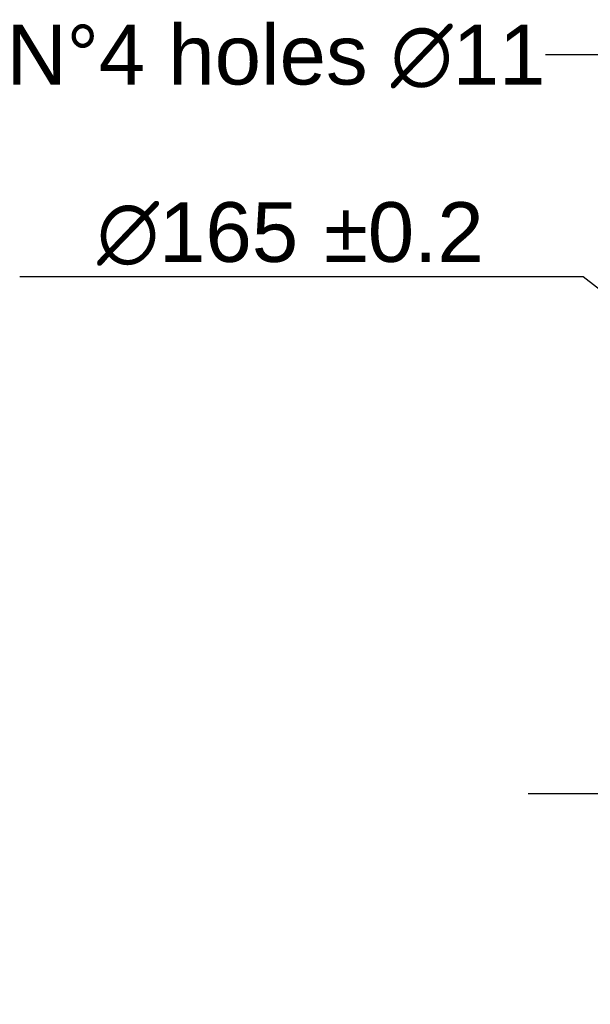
# Model space of a CAD drawing. Header units: millimetres. Extents: x -213 to 420, y -2 to 297.
# Tile 31 of 37: x 289 to 318, y 171 to 221. Entities that reach past the tile are written whole.
import ezdxf
from ezdxf.enums import TextEntityAlignment as Align

# ---------------------------------------------------------------- set-up
doc = ezdxf.new("R2010")
doc.units = ezdxf.units.MM
doc.header["$LTSCALE"] = 23.1
doc.linetypes.add('CENTER', pattern=[0.6, 0.375, -0.075, 0.075, -0.075])
doc.layers.get('0').update_dxf_attribs({"linetype": 'CONTINUOUS'})
for name, color, linetype in [('AXIS', 7, 'CONTINUOUS'), ('DETAIL', 7, 'CONTINUOUS'), ('DIMENSION', 7, 'CONTINUOUS')]:
    doc.layers.add(name, color=color, linetype=linetype)
doc.styles.get("Standard").update_dxf_attribs({"font": 'arial.ttf'})
doc.styles.add('TEXTSTYLE_4', font='gdt')
doc.dimstyles.new('DIMSTYLE_8', dxfattribs={"dimtxt": 3, "dimasz": 4, "dimexe": 0.18, "dimexo": 0.0625, "dimgap": 0.09, "dimtad": 1, "dimtih": 1, "dimtoh": 1, "dimlfac": 2.5, "dimdsep": 46, "dimtxsty": 'STANDARD', "dimblk": '_FILLED', "dimblk1": '_FILLED', "dimblk2": '_FILLED', "dimcen": 0.09, "dimadec": 0, "dimazin": 0, "dimtol": 1, "dimtp": 0.2, "dimtm": 0.2, "dimtfac": 1, "dimtofl": 0, "dimtmove": 0, "dimatfit": 3, "dimldrblk": '_FILLED', "dimfxl": 1, "dimtolj": 1, "dimarcsym": 0})
doc.dimstyles.get("Standard").update_dxf_attribs({"dimtxt": 3, "dimasz": 4, "dimexe": 0.18, "dimexo": 0.0625, "dimgap": 0.09, "dimtad": 1, "dimdec": 3, "dimdsep": 46, "dimtxsty": 'STANDARD', "dimblk": '_FILLED', "dimblk1": '_FILLED', "dimblk2": '_FILLED', "dimcen": 0.09, "dimadec": 0, "dimazin": 0, "dimtol": 1, "dimtp": 0.001, "dimtm": 0.001, "dimtfac": 1, "dimtdec": 3, "dimtofl": 0, "dimtmove": 0, "dimatfit": 3, "dimldrblk": '_FILLED', "dimfxl": 1, "dimtolj": 1, "dimarcsym": 0})

# ---------------------------------------------------------------- blocks, each defined once
blk = doc.blocks.new('_FILLED')
at = {"color": 0, "linetype": 'BYBLOCK'}
blk.add_solid([(0, 0), (-1, 0.1625), (-1, -0.1625)], dxfattribs=at)
blk = doc.blocks.new('*D11')
at = {"layer": 'DIMENSION', "color": 2, "linetype": 'CONTINUOUS'}
for p, q in [((315.269, 207.681), (288.954, 207.681)), ((317.269, 207.681), (315.269, 207.681)), ((324.651, 201.946), (317.269, 207.681))]:
    blk.add_line(p, q, dxfattribs=at)
at = {"layer": 'DIMENSION', "color": 2, "linetype": 'CONTINUOUS', "xscale": 4, "yscale": 4, "zscale": 4, "rotation": 322.1593855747}
blk.add_blockref('_FILLED', (324.651, 201.946), dxfattribs=at)
at = {"layer": 'DIMENSION', "color": 2, "linetype": 'CONTINUOUS', "style": 'TEXTSTYLE_4'}
for s, p in [('`', (306.447, 208.431)), ('n', (295.954, 208.431))]:
    blk.add_text(s, height=3, dxfattribs=at).set_placement(p, align=Align.RIGHT)
at = {"layer": 'DIMENSION', "color": 2, "linetype": 'CONTINUOUS'}
for s, p in [('165', (302.947, 208.431)), ('0.2', (312.269, 208.431))]:
    blk.add_text(s, height=3, dxfattribs=at).set_placement(p, align=Align.RIGHT)

msp = doc.modelspace()

# ---------------------------------------------------------------- linework, layer by layer
at = {"layer": 'AXIS', "color": 2, "linetype": 'CENTER'}
msp.add_line((350.71194, 181.70162), (314.49792, 181.70162), dxfattribs=at)

# ---------------------------------------------------------------- texts
at = {"layer": 'DETAIL', "color": 2, "linetype": 'CONTINUOUS', "insert": (315.37188, 220.34461), "char_height": 3, "width": 29.1988993, "attachment_point": 3, "line_spacing_factor": 0.9}
msp.add_mtext('N\\Fgdt;{\\Fgdt;~}\\Farial.ttf;4 holes \\Fgdt;{\\Fgdt;n}\\Farial.ttf;11 ', dxfattribs=at)

# ---------------------------------------------------------------- dimensions: what is measured, and where the dimension line sits
at = {"layer": 'DIMENSION', "color": 2, "linetype": 'CONTINUOUS'}
dim = msp.add_diameter_dim_2p(p1=(324.65116, 201.94603), p2=(376.77271, 161.45721), dimstyle='DIMSTYLE_8', dxfattribs=at)
dim.commit()
dim.dimension.update_dxf_attribs({"geometry": '*D11', "text_midpoint": (297.20078, 209.9309), "dimtype": 163})

# ---------------------------------------------------------------- leaders
at = {"layer": 'DETAIL', "color": 2, "linetype": 'CONTINUOUS'}
msp.add_leader([(326.62549, 207.10346), (318.39683, 218.84461), (315.37188, 218.84461)], dimstyle='STANDARD', override={"dimtad": 0}, dxfattribs=at)

doc.saveas('drawing.dxf')
